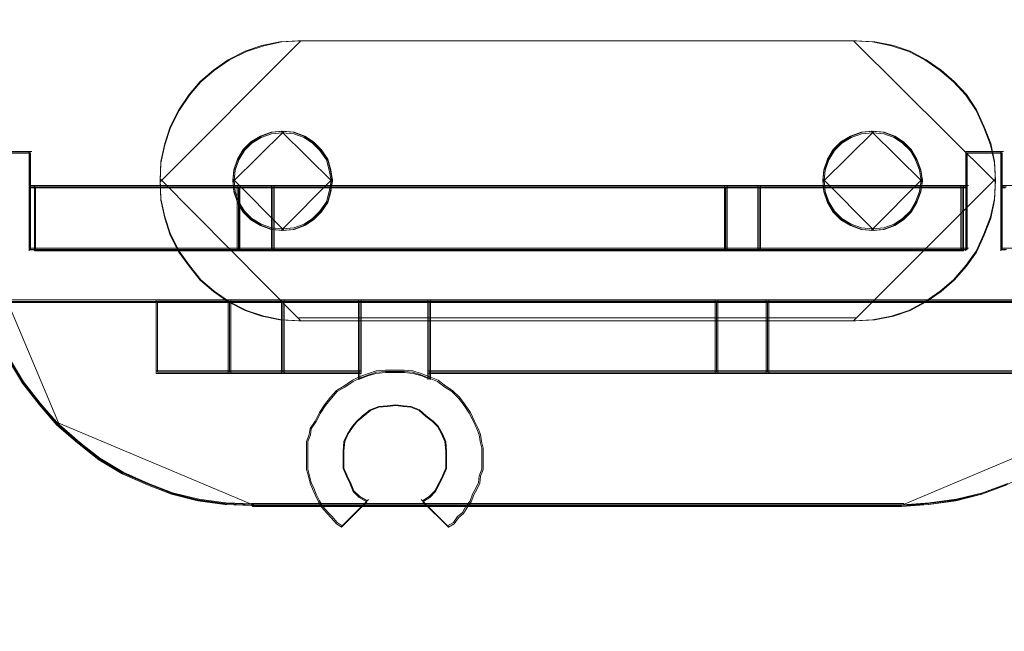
# Model space of a CAD drawing. Header units: millimetres. Extents: x -1290 to 1795, y -4192 to -1311.
# Tile 28 of 256: x 531.06 to 536.73, y -3305 to -3301.47. Entities that reach past the tile are written whole.
import ezdxf

# ---------------------------------------------------------------- set-up
doc = ezdxf.new("R2010")
doc.units = ezdxf.units.MM
doc.layers.add('$EL_istn', color=7, linetype='Continuous', lineweight=15)
doc.layers.add('Aparatura', color=7, linetype='Continuous', lineweight=13)
doc.styles.get("Standard").update_dxf_attribs({"font": 'ARIALN.TTF', "width": 0.8})
doc.dimstyles.new('100', dxfattribs={"dimtxt": 15, "dimasz": 10, "dimexe": 1.25, "dimexo": 0.625, "dimtad": 1, "dimdec": 0, "dimtxsty": 'Standard', "dimblk": 'OBLIQUE', "dimcen": 2.5, "dimadec": 0, "dimazin": 0, "dimtfac": 1, "dimtdec": 0, "dimtmove": 0, "dimatfit": 3, "dimldrblk": 'NONE', "dimfxl": 1, "dimarcsym": 0})

# ---------------------------------------------------------------- blocks, each defined once
blk = doc.blocks.new('_Oblique')
at = {"color": 0, "linetype": 'ByBlock', "lineweight": -2}
blk.add_line((-0.5, -0.5), (0.5, 0.5), dxfattribs=at)
blk = doc.blocks.new('*D43')
at = {"layer": '$EL_istn', "color": 0, "linetype": 'Continuous', "lineweight": -2, "ltscale": 0.1}
for p, q in [((605.2914, -3294.7164), (605.2914, -3319.5177)), ((518.0914, -3296.8148), (518.0914, -3319.5177)), ((518.0914, -3318.2677), (605.2914, -3318.2677))]:
    blk.add_line(p, q, dxfattribs=at)
at = {"layer": 'Defpoints', "color": 0}
for p in [(605.2914, -3294.0914), (518.0914, -3296.1898), (605.2914, -3318.2677)]:
    blk.add_point(p, dxfattribs=at)
at = {"layer": '$EL_istn', "color": 0, "linetype": 'ByBlock', "lineweight": -2, "xscale": 5, "yscale": 5, "zscale": 5, "rotation": 180}
blk.add_blockref('_Oblique', (518.0914, -3318.2677), dxfattribs=at)
at = {"layer": '$EL_istn', "color": 0, "linetype": 'ByBlock', "lineweight": -2, "xscale": 5, "yscale": 5, "zscale": 5}
blk.add_blockref('_Oblique', (605.2914, -3318.2677), dxfattribs=at)
at = {"layer": '$EL_istn', "color": 0, "lineweight": 5, "insert": (561.6914, -3313.5581), "char_height": 8, "attachment_point": 5}
blk.add_mtext('436', dxfattribs=at)
blk = doc.blocks.new('_None')

msp = doc.modelspace()

# ---------------------------------------------------------------- linework, layer by layer
at = {"layer": 'Aparatura', "lineweight": 13}
for points in [[(532.6762, -3301.5966), (532.5665, -3301.6021), (532.4623, -3301.6241), (532.3635, -3301.657), (532.2648, -3301.7065), (532.177, -3301.7669), (532.1002, -3301.8327), (532.0343, -3301.9096), (531.974, -3301.9975), (531.9246, -3302.0963), (531.8917, -3302.1951), (531.8697, -3302.2995), (531.8642, -3302.4093), (532.6762, -3301.5966)], [(534.2036, -3301.5966), (532.6674, -3301.5966), (532.662, -3301.5966), (532.5542, -3301.6021), (532.4518, -3301.6238), (532.3548, -3301.6564), (532.2577, -3301.7053), (532.1715, -3301.7651), (532.096, -3301.8303), (532.0313, -3301.9064), (531.9721, -3301.9933), (531.9235, -3302.0911), (531.8912, -3302.1889), (531.8696, -3302.2921), (531.8642, -3302.4008), (531.8696, -3302.5149), (531.8912, -3302.6182), (531.9235, -3302.716), (531.9721, -3302.8138), (532.0313, -3302.8953), (532.096, -3302.9768), (532.1715, -3303.042), (532.2577, -3303.1018), (532.3548, -3303.1507), (532.4518, -3303.1833), (532.5542, -3303.205), (532.662, -3303.2104), (535.8746, -3303.2104), (535.8746, -3303.2104), (535.9824, -3303.205), (536.0902, -3303.1833), (536.1872, -3303.1507), (536.2788, -3303.1018), (536.3651, -3303.042), (536.4405, -3302.9768), (536.5106, -3302.8953), (536.5699, -3302.8138), (536.613, -3302.716), (536.6508, -3302.6182), (536.6723, -3302.5149), (536.6777, -3302.4008), (536.6723, -3302.2921), (536.6508, -3302.1889), (536.613, -3302.0911), (536.5699, -3301.9933), (536.5106, -3301.9064), (536.4405, -3301.8303), (536.3651, -3301.7651), (536.2788, -3301.7053), (536.1872, -3301.6564), (536.0902, -3301.6238), (535.9824, -3301.6021), (535.8746, -3301.5966), (535.8746, -3301.5966), (535.8638, -3301.5966), (535.8476, -3301.5966), (535.7937, -3301.5966), (535.6266, -3301.5966), (535.2385, -3301.5966), (534.2036, -3301.5966)], [(536.613, -3302.0911), (536.6508, -3302.1889), (536.6723, -3302.2921), (536.6777, -3302.4008), (536.6723, -3302.5149), (536.6508, -3302.6182), (536.613, -3302.716), (536.5699, -3302.8138), (536.5106, -3302.8953), (536.4405, -3302.9768), (536.3651, -3303.042), (536.2788, -3303.1018), (536.1872, -3303.1507), (536.0902, -3303.1833), (535.9824, -3303.205), (535.8746, -3303.2104), (535.8746, -3303.2104), (532.662, -3303.2104), (532.5542, -3303.205), (532.4518, -3303.1833), (532.3548, -3303.1507), (532.2577, -3303.1018), (532.1715, -3303.042), (532.096, -3302.9768), (532.0313, -3302.8953), (531.9721, -3302.8138), (531.9235, -3302.716), (531.8912, -3302.6182), (531.8696, -3302.5149), (531.8642, -3302.4008), (531.8696, -3302.2921), (531.8912, -3302.1889), (531.9235, -3302.0911), (531.9721, -3301.9933), (532.0313, -3301.9064), (532.096, -3301.8303), (532.1715, -3301.7651), (532.2577, -3301.7053), (532.3548, -3301.6564), (532.4518, -3301.6238), (532.5542, -3301.6021), (532.662, -3301.5966), (532.6674, -3301.5966), (534.2036, -3301.5966), (535.2385, -3301.5966), (535.6266, -3301.5966), (535.7937, -3301.5966), (535.8476, -3301.5966), (535.8638, -3301.5966), (535.8746, -3301.5966), (535.8746, -3301.5966), (535.9824, -3301.6021), (536.0902, -3301.6238), (536.1872, -3301.6564), (536.2788, -3301.7053), (536.3651, -3301.7651), (536.4405, -3301.8303), (536.5106, -3301.9064), (536.5699, -3301.9933), (536.613, -3302.0911)], [(532.659, -3301.5966), (532.6644, -3301.5966), (534.2035, -3301.5966), (535.2403, -3301.5966), (535.6292, -3301.5966), (535.7966, -3301.5966), (535.8506, -3301.5966), (535.8668, -3301.5966), (535.8776, -3301.5966), (535.8776, -3301.5966), (532.659, -3301.5966)], [(536.6777, -3302.4093), (536.6722, -3302.2995), (536.6503, -3302.1951), (536.6119, -3302.0963), (536.568, -3301.9975), (536.5077, -3301.9096), (536.4364, -3301.8327), (536.3596, -3301.7669), (536.2718, -3301.7065), (536.1785, -3301.657), (536.0798, -3301.6241), (535.9701, -3301.6021), (535.8604, -3301.5966), (536.6777, -3302.4093)], [(532.5795, -3302.1179), (532.5111, -3302.1236), (532.4484, -3302.1465), (532.3914, -3302.1808), (532.3458, -3302.2265), (532.3116, -3302.2836), (532.2888, -3302.3464), (532.2831, -3302.4093), (532.5795, -3302.1179)], [(532.6375, -3302.6832), (532.5711, -3302.6888), (532.5046, -3302.6832), (532.4437, -3302.6611), (532.3883, -3302.6278), (532.344, -3302.5835), (532.3108, -3302.5281), (532.2887, -3302.4671), (532.2831, -3302.4006), (532.2887, -3302.3396), (532.3108, -3302.2786), (532.344, -3302.2232), (532.3883, -3302.1789), (532.4437, -3302.1456), (532.5046, -3302.1235), (532.5711, -3302.1179), (532.6375, -3302.1235), (532.6984, -3302.1456), (532.7482, -3302.1789), (532.7925, -3302.2232), (532.8313, -3302.2786), (532.8479, -3302.3396), (532.859, -3302.4006), (532.8479, -3302.4671), (532.8313, -3302.5281), (532.7925, -3302.5835), (532.7482, -3302.6278), (532.6984, -3302.6611), (532.6375, -3302.6832)], [(532.8313, -3302.2786), (532.7925, -3302.2232), (532.7482, -3302.1789), (532.6984, -3302.1456), (532.6375, -3302.1235), (532.5711, -3302.1179), (532.5046, -3302.1235), (532.4437, -3302.1456), (532.3883, -3302.1789), (532.344, -3302.2232), (532.3108, -3302.2786), (532.2887, -3302.3396), (532.2831, -3302.4006), (532.2887, -3302.4671), (532.3108, -3302.5281), (532.344, -3302.5835), (532.3883, -3302.6278), (532.4437, -3302.6611), (532.5046, -3302.6832), (532.5711, -3302.6888), (532.6375, -3302.6832), (532.6984, -3302.6611), (532.7482, -3302.6278), (532.7925, -3302.5835), (532.8313, -3302.5281), (532.8479, -3302.4671), (532.859, -3302.4006), (532.8479, -3302.3396), (532.8313, -3302.2786)], [(532.8235, -3302.2825), (532.7859, -3302.2287), (532.7429, -3302.1857), (532.6945, -3302.1534), (532.6354, -3302.1319), (532.5709, -3302.1265), (532.5064, -3302.1319), (532.4473, -3302.1534), (532.3935, -3302.1857), (532.3505, -3302.2287), (532.3183, -3302.2825), (532.2968, -3302.3417), (532.2914, -3302.4008), (532.2968, -3302.4654), (532.3183, -3302.5245), (532.3505, -3302.5783), (532.3935, -3302.6214), (532.4473, -3302.6536), (532.5064, -3302.6751), (532.5709, -3302.6805), (532.6354, -3302.6751), (532.6945, -3302.6536), (532.7429, -3302.6214), (532.7859, -3302.5783), (532.8235, -3302.5245), (532.8396, -3302.4654), (532.8504, -3302.4008), (532.8396, -3302.3417), (532.8235, -3302.2825)], [(532.859, -3302.4093), (532.8476, -3302.3464), (532.8304, -3302.2836), (532.7905, -3302.2265), (532.7449, -3302.1808), (532.6935, -3302.1465), (532.6307, -3302.1236), (532.5623, -3302.1179), (532.859, -3302.4093)], [(535.9797, -3302.1179), (535.9112, -3302.1236), (535.8485, -3302.1465), (535.7914, -3302.1808), (535.7458, -3302.2265), (535.7115, -3302.2836), (535.6887, -3302.3464), (535.683, -3302.4093), (535.9797, -3302.1179)], [(535.8436, -3302.6611), (535.7882, -3302.6278), (535.7439, -3302.5835), (535.7107, -3302.5281), (535.6885, -3302.4671), (535.683, -3302.4006), (535.6885, -3302.3396), (535.7107, -3302.2786), (535.7439, -3302.2232), (535.7882, -3302.1789), (535.8436, -3302.1456), (535.9045, -3302.1235), (535.9709, -3302.1179), (536.0374, -3302.1235), (536.0983, -3302.1456), (536.1481, -3302.1789), (536.1924, -3302.2232), (536.2256, -3302.2786), (536.2478, -3302.3396), (536.2588, -3302.4006), (536.2478, -3302.4671), (536.2256, -3302.5281), (536.1924, -3302.5835), (536.1481, -3302.6278), (536.0983, -3302.6611), (536.0374, -3302.6832), (535.9709, -3302.6888), (535.9045, -3302.6832), (535.8436, -3302.6611)], [(535.7107, -3302.2786), (535.6885, -3302.3396), (535.683, -3302.4006), (535.6885, -3302.4671), (535.7107, -3302.5281), (535.7439, -3302.5835), (535.7882, -3302.6278), (535.8436, -3302.6611), (535.9045, -3302.6832), (535.9709, -3302.6888), (536.0374, -3302.6832), (536.0983, -3302.6611), (536.1481, -3302.6278), (536.1924, -3302.5835), (536.2256, -3302.5281), (536.2478, -3302.4671), (536.2588, -3302.4006), (536.2478, -3302.3396), (536.2256, -3302.2786), (536.1924, -3302.2232), (536.1481, -3302.1789), (536.0983, -3302.1456), (536.0374, -3302.1235), (535.9709, -3302.1179), (535.9045, -3302.1235), (535.8436, -3302.1456), (535.7882, -3302.1789), (535.7439, -3302.2232), (535.7107, -3302.2786)], [(535.7185, -3302.2825), (535.697, -3302.3417), (535.6916, -3302.4008), (535.697, -3302.4654), (535.7185, -3302.5245), (535.7507, -3302.5783), (535.7937, -3302.6214), (535.8475, -3302.6536), (535.9066, -3302.6751), (535.9711, -3302.6805), (536.0356, -3302.6751), (536.0947, -3302.6536), (536.1431, -3302.6214), (536.1861, -3302.5783), (536.2183, -3302.5245), (536.2398, -3302.4654), (536.2506, -3302.4008), (536.2398, -3302.3417), (536.2183, -3302.2825), (536.1861, -3302.2287), (536.1431, -3302.1857), (536.0947, -3302.1534), (536.0356, -3302.1319), (535.9711, -3302.1265), (535.9066, -3302.1319), (535.8475, -3302.1534), (535.7937, -3302.1857), (535.7507, -3302.2287), (535.7185, -3302.2825)], [(536.2588, -3302.4093), (536.2474, -3302.3464), (536.2246, -3302.2836), (536.1904, -3302.2265), (536.1449, -3302.1808), (536.0936, -3302.1465), (536.0309, -3302.1236), (535.9625, -3302.1179), (536.2588, -3302.4093)], [(531.1264, -3302.2336), (530.9043, -3302.2336), (531.1264, -3302.2336)], [(531.111, -3302.4032), (531.111, -3302.2336), (531.111, -3302.4032)], [(536.725, -3302.2336), (536.5072, -3302.2336), (536.725, -3302.2336)], [(536.5072, -3302.4032), (536.5072, -3302.2336), (536.5072, -3302.4032)], [(536.5072, -3302.4032), (536.5072, -3302.2336), (536.5072, -3302.4032)], [(536.5072, -3302.2336), (536.725, -3302.2336), (536.5072, -3302.2336)], [(536.7096, -3302.4032), (536.7096, -3302.2336), (536.7096, -3302.4032)], [(536.7096, -3302.4032), (536.7096, -3302.2336), (536.7096, -3302.4032)], [(531.111, -3302.8073), (531.111, -3302.3877), (531.111, -3302.8073)], [(531.8642, -3302.392), (531.8697, -3302.5074), (531.8917, -3302.6117), (531.9246, -3302.7106), (531.974, -3302.8095), (532.0343, -3302.8919), (532.1002, -3302.9742), (532.177, -3303.0402), (532.2648, -3303.1006), (532.3635, -3303.15), (532.4623, -3303.183), (532.5665, -3303.2049), (532.6762, -3303.2104), (531.8642, -3302.392)], [(532.2831, -3302.392), (532.2888, -3302.4605), (532.3116, -3302.5233), (532.3458, -3302.5804), (532.3914, -3302.626), (532.4484, -3302.6602), (532.5111, -3302.6831), (532.5795, -3302.6888), (532.2831, -3302.392)], [(532.5623, -3302.6888), (532.6307, -3302.6831), (532.6935, -3302.6602), (532.7449, -3302.626), (532.7905, -3302.5804), (532.8304, -3302.5233), (532.8476, -3302.4605), (532.859, -3302.392), (532.5623, -3302.6888)], [(535.683, -3302.392), (535.6887, -3302.4605), (535.7115, -3302.5233), (535.7458, -3302.5804), (535.7914, -3302.626), (535.8485, -3302.6602), (535.9112, -3302.6831), (535.9797, -3302.6888), (535.683, -3302.392)], [(535.8604, -3303.2104), (535.9701, -3303.2049), (536.0798, -3303.183), (536.1785, -3303.15), (536.2718, -3303.1006), (536.3596, -3303.0402), (536.4364, -3302.9742), (536.5077, -3302.8919), (536.568, -3302.8095), (536.6119, -3302.7106), (536.6503, -3302.6117), (536.6722, -3302.5074), (536.6777, -3302.392), (535.8604, -3303.2104)], [(535.9625, -3302.6888), (536.0309, -3302.6831), (536.0936, -3302.6602), (536.1449, -3302.626), (536.1904, -3302.5804), (536.2246, -3302.5233), (536.2474, -3302.4605), (536.2588, -3302.392), (535.9625, -3302.6888)], [(536.5072, -3302.8073), (536.5072, -3302.3877), (536.5072, -3302.8073)], [(536.7096, -3302.8073), (536.7096, -3302.3877), (536.7096, -3302.8073)], [(532.3251, -3302.4308), (531.111, -3302.4308), (532.3251, -3302.4308)], [(531.1401, -3302.4308), (531.1401, -3302.7014), (531.1401, -3302.4308)], [(531.1401, -3302.4308), (532.3251, -3302.4308), (531.1401, -3302.4308)], [(532.3251, -3302.8073), (532.3251, -3302.4308), (531.1401, -3302.4308), (531.1401, -3302.6969), (531.1401, -3302.8073), (532.3251, -3302.8073)], [(532.3251, -3302.8073), (532.3251, -3302.4308), (531.1401, -3302.4308), (531.1401, -3302.6969), (531.1401, -3302.8073), (532.3251, -3302.8073)], [(532.3251, -3302.8073), (532.3251, -3302.4308), (531.1401, -3302.4308), (531.1401, -3302.6969), (531.1401, -3302.8073), (532.3251, -3302.8073)], [(531.1401, -3302.6969), (531.1401, -3302.8073), (532.3251, -3302.8073), (532.3251, -3302.4308), (531.1401, -3302.4308), (531.1401, -3302.6969)], [(532.3175, -3302.7998), (532.3175, -3302.4384), (531.1476, -3302.4384), (531.1476, -3302.6938), (531.1476, -3302.7998), (532.3175, -3302.7998)], [(531.1476, -3302.6938), (531.1476, -3302.7998), (532.3175, -3302.7998), (532.3175, -3302.4384), (531.1476, -3302.4384), (531.1476, -3302.6938)], [(532.3097, -3302.4308), (532.5225, -3302.4308), (532.3097, -3302.4308)], [(532.3097, -3302.4308), (532.3097, -3302.8073), (532.3097, -3302.4308)], [(532.5225, -3302.4308), (532.3097, -3302.4308), (532.5225, -3302.4308)], [(532.5225, -3302.8073), (532.5225, -3302.4308), (532.3097, -3302.4308), (532.3097, -3302.8073), (532.5225, -3302.8073)], [(532.5225, -3302.8073), (532.5225, -3302.4308), (532.3097, -3302.4308), (532.3097, -3302.8073), (532.5225, -3302.8073)], [(532.5225, -3302.8073), (532.5225, -3302.4308), (532.3097, -3302.4308), (532.3097, -3302.8073), (532.5225, -3302.8073)], [(532.5225, -3302.4308), (532.3097, -3302.4308), (532.3097, -3302.8073), (532.5225, -3302.8073), (532.5225, -3302.4308)], [(532.515, -3302.7998), (532.515, -3302.4384), (532.3172, -3302.4384), (532.3172, -3302.7998), (532.515, -3302.7998)], [(532.515, -3302.4384), (532.3172, -3302.4384), (532.3172, -3302.7998), (532.515, -3302.7998), (532.515, -3302.4384)], [(532.5071, -3302.4308), (533.6925, -3302.4308), (532.5071, -3302.4308)], [(532.5071, -3302.4308), (532.5071, -3302.8073), (532.5071, -3302.4308)], [(533.6925, -3302.4308), (532.5071, -3302.4308), (533.6925, -3302.4308)], [(535.1315, -3302.8073), (535.1315, -3302.4308), (533.9452, -3302.4308), (533.6837, -3302.4308), (532.5071, -3302.4308), (532.5071, -3302.8073), (533.4126, -3302.8073), (533.7176, -3302.8073), (533.921, -3302.8073), (535.1315, -3302.8073)], [(535.1315, -3302.8073), (535.1315, -3302.4308), (533.9452, -3302.4308), (533.6837, -3302.4308), (532.5071, -3302.4308), (532.5071, -3302.8073), (533.4126, -3302.8073), (533.7176, -3302.8073), (533.921, -3302.8073), (535.1315, -3302.8073)], [(535.1315, -3302.8073), (535.1315, -3302.4308), (533.9452, -3302.4308), (533.6837, -3302.4308), (532.5071, -3302.4308), (532.5071, -3302.8073), (533.4126, -3302.8073), (533.7176, -3302.8073), (533.921, -3302.8073), (535.1315, -3302.8073)], [(533.4126, -3302.8073), (533.7176, -3302.8073), (533.921, -3302.8073), (535.1315, -3302.8073), (535.1315, -3302.4308), (533.9452, -3302.4308), (533.6837, -3302.4308), (532.5071, -3302.4308), (532.5071, -3302.8073), (533.4126, -3302.8073)], [(535.124, -3302.7998), (535.124, -3302.4384), (533.9445, -3302.4384), (533.6845, -3302.4384), (532.5146, -3302.4384), (532.5146, -3302.7998), (533.4149, -3302.7998), (533.7182, -3302.7998), (533.9204, -3302.7998), (535.124, -3302.7998)], [(533.4149, -3302.7998), (533.7182, -3302.7998), (533.9204, -3302.7998), (535.124, -3302.7998), (535.124, -3302.4384), (533.9445, -3302.4384), (533.6845, -3302.4384), (532.5146, -3302.4384), (532.5146, -3302.7998), (533.4149, -3302.7998)], [(533.9522, -3302.4308), (533.6767, -3302.4308), (533.9522, -3302.4308)], [(533.9368, -3302.4308), (535.1315, -3302.4308), (533.9368, -3302.4308)], [(535.1315, -3302.4308), (533.9368, -3302.4308), (535.1315, -3302.4308)], [(535.1161, -3302.4308), (535.3243, -3302.4308), (535.1161, -3302.4308)], [(535.1161, -3302.4308), (535.1161, -3302.8073), (535.1161, -3302.4308)], [(535.3243, -3302.4308), (535.1161, -3302.4308), (535.3243, -3302.4308)], [(535.3243, -3302.8073), (535.3243, -3302.4308), (535.1161, -3302.4308), (535.1161, -3302.8073), (535.3243, -3302.8073)], [(535.3243, -3302.8073), (535.3243, -3302.4308), (535.1161, -3302.4308), (535.1161, -3302.8073), (535.3243, -3302.8073)], [(535.3243, -3302.8073), (535.3243, -3302.4308), (535.1161, -3302.4308), (535.1161, -3302.8073), (535.3243, -3302.8073)], [(535.3243, -3302.4308), (535.1161, -3302.4308), (535.1161, -3302.8073), (535.3243, -3302.8073), (535.3243, -3302.4308)], [(535.3164, -3302.7998), (535.3164, -3302.4384), (535.1236, -3302.4384), (535.1236, -3302.7998), (535.3164, -3302.7998)], [(535.3164, -3302.4384), (535.1236, -3302.4384), (535.1236, -3302.7998), (535.3164, -3302.7998), (535.3164, -3302.4384)], [(535.3085, -3302.4308), (536.4939, -3302.4308), (535.3085, -3302.4308)], [(535.3085, -3302.4308), (535.3085, -3302.8073), (535.3085, -3302.4308)], [(536.5229, -3302.4308), (535.3085, -3302.4308), (536.5229, -3302.4308)], [(536.4939, -3302.6969), (536.4939, -3302.4308), (535.3085, -3302.4308), (535.3085, -3302.8073), (536.4939, -3302.8073), (536.4939, -3302.6969)], [(536.4939, -3302.6969), (536.4939, -3302.4308), (535.3085, -3302.4308), (535.3085, -3302.8073), (536.4939, -3302.8073), (536.4939, -3302.6969)], [(536.4939, -3302.6969), (536.4939, -3302.4308), (535.3085, -3302.4308), (535.3085, -3302.8073), (536.4939, -3302.8073), (536.4939, -3302.6969)], [(535.3085, -3302.8073), (536.4939, -3302.8073), (536.4939, -3302.6969), (536.4939, -3302.4308), (535.3085, -3302.4308), (535.3085, -3302.8073)], [(536.4864, -3302.6938), (536.4864, -3302.4384), (535.3164, -3302.4384), (535.3164, -3302.7998), (536.4864, -3302.7998), (536.4864, -3302.6938)], [(535.3164, -3302.7998), (536.4864, -3302.7998), (536.4864, -3302.6938), (536.4864, -3302.4384), (535.3164, -3302.4384), (535.3164, -3302.7998)], [(536.4785, -3302.4308), (536.4785, -3302.7014), (536.4785, -3302.4308)], [(537.9283, -3302.4308), (536.7096, -3302.4308), (537.9283, -3302.4308)], [(530.8007, -3302.6661), (530.8119, -3302.8244), (530.8341, -3302.9827), (530.8731, -3303.1355), (530.9288, -3303.2828), (530.9956, -3303.4302), (531.0791, -3303.5666), (531.1794, -3303.6921), (531.2852, -3303.8122), (530.8007, -3302.6661)], [(531.1401, -3302.8073), (531.1401, -3302.6859), (531.1401, -3302.8073)], [(536.4785, -3302.6859), (536.4785, -3302.8073), (536.4785, -3302.6859)], [(533.4226, -3302.7919), (531.111, -3302.7919), (533.4226, -3302.7919)], [(533.7261, -3302.7919), (533.4072, -3302.7919), (533.7261, -3302.7919)], [(533.9282, -3302.7919), (533.7104, -3302.7919), (533.9282, -3302.7919)], [(536.5229, -3302.7919), (533.9128, -3302.7919), (536.5229, -3302.7919)], [(539.3244, -3302.7919), (536.7096, -3302.7919), (539.3244, -3302.7919)], [(526.3649, -3303.0901), (533.2302, -3303.0901), (526.3649, -3303.0901)], [(531.8427, -3303.0901), (531.8427, -3303.5147), (531.8427, -3303.0901)], [(532.2724, -3303.5147), (532.2724, -3303.0901), (531.8427, -3303.0901), (531.8427, -3303.5147), (532.2724, -3303.5147)], [(532.2724, -3303.5147), (532.2724, -3303.0901), (531.8427, -3303.0901), (531.8427, -3303.5147), (532.2724, -3303.5147)], [(532.2724, -3303.5147), (532.2724, -3303.0901), (531.8427, -3303.0901), (531.8427, -3303.5147), (532.2724, -3303.5147)], [(532.2724, -3303.0901), (531.8427, -3303.0901), (531.8427, -3303.5147), (532.2724, -3303.5147), (532.2724, -3303.0901)], [(532.2645, -3303.5072), (532.2645, -3303.0976), (531.8503, -3303.0976), (531.8503, -3303.5072), (532.2645, -3303.5072)], [(532.2645, -3303.0976), (531.8503, -3303.0976), (531.8503, -3303.5072), (532.2645, -3303.5072), (532.2645, -3303.0976)], [(532.2566, -3303.5147), (532.2566, -3303.0901), (532.2566, -3303.5147)], [(532.4311, -3303.0901), (532.2566, -3303.0901), (532.4311, -3303.0901)], [(532.5802, -3303.5147), (532.5802, -3303.0901), (532.2566, -3303.0901), (532.2566, -3303.5147), (532.5802, -3303.5147)], [(532.5802, -3303.5147), (532.5802, -3303.0901), (532.2566, -3303.0901), (532.2566, -3303.5147), (532.5802, -3303.5147)], [(532.5802, -3303.5147), (532.5802, -3303.0901), (532.2566, -3303.0901), (532.2566, -3303.5147), (532.5802, -3303.5147)], [(532.2566, -3303.0901), (532.2566, -3303.5147), (532.5802, -3303.5147), (532.5802, -3303.0901), (532.2566, -3303.0901)], [(532.5727, -3303.5072), (532.5727, -3303.0976), (532.2645, -3303.0976), (532.2645, -3303.5072), (532.5727, -3303.5072)], [(532.2645, -3303.0976), (532.2645, -3303.5072), (532.5727, -3303.5072), (532.5727, -3303.0976), (532.2645, -3303.0976)], [(532.5648, -3303.5147), (532.5648, -3303.0901), (532.5648, -3303.5147)], [(533.0231, -3303.5147), (533.0231, -3303.0901), (532.5648, -3303.0901), (532.5648, -3303.5147), (533.0231, -3303.5147)], [(533.0231, -3303.5147), (533.0231, -3303.0901), (532.5648, -3303.0901), (532.5648, -3303.5147), (533.0231, -3303.5147)], [(533.0231, -3303.5147), (533.0231, -3303.0901), (532.5648, -3303.0901), (532.5648, -3303.5147), (533.0231, -3303.5147)], [(532.5648, -3303.5147), (533.0231, -3303.5147), (533.0231, -3303.0901), (532.5648, -3303.0901), (532.5648, -3303.5147)], [(533.0156, -3303.5072), (533.0156, -3303.0976), (532.5723, -3303.0976), (532.5723, -3303.5072), (533.0156, -3303.5072)], [(532.5723, -3303.5072), (533.0156, -3303.5072), (533.0156, -3303.0976), (532.5723, -3303.0976), (532.5723, -3303.5072)], [(533.0077, -3303.5481), (533.0077, -3303.0901), (533.0077, -3303.5481)], [(533.0077, -3303.0901), (533.0077, -3303.5133), (533.0077, -3303.5481), (533.0627, -3303.5282), (533.1077, -3303.5133), (533.1627, -3303.5083), (533.2227, -3303.5083), (533.2727, -3303.5083), (533.3226, -3303.5133), (533.3726, -3303.5282), (533.4226, -3303.5481), (533.4226, -3303.5133), (533.4226, -3303.0901), (533.2227, -3303.0901), (533.0077, -3303.0901)], [(533.0077, -3303.0901), (533.0077, -3303.5133), (533.0077, -3303.5481), (533.0627, -3303.5282), (533.1077, -3303.5133), (533.1627, -3303.5083), (533.2227, -3303.5083), (533.2727, -3303.5083), (533.3226, -3303.5133), (533.3726, -3303.5282), (533.4226, -3303.5481), (533.4226, -3303.5133), (533.4226, -3303.0901), (533.2227, -3303.0901), (533.0077, -3303.0901)], [(533.0077, -3303.0901), (533.0077, -3303.5133), (533.0077, -3303.5481), (533.0627, -3303.5282), (533.1077, -3303.5133), (533.1627, -3303.5083), (533.2227, -3303.5083), (533.2727, -3303.5083), (533.3226, -3303.5133), (533.3726, -3303.5282), (533.4226, -3303.5481), (533.4226, -3303.5133), (533.4226, -3303.0901), (533.2227, -3303.0901), (533.0077, -3303.0901)], [(533.0077, -3303.0901), (533.0077, -3303.5133), (533.0077, -3303.5481), (533.0627, -3303.5282), (533.1077, -3303.5133), (533.1627, -3303.5083), (533.2227, -3303.5083), (533.2727, -3303.5083), (533.3226, -3303.5133), (533.3726, -3303.5282), (533.4226, -3303.5481), (533.4226, -3303.5133), (533.4226, -3303.0901), (533.2227, -3303.0901), (533.0077, -3303.0901)], [(533.0152, -3303.0976), (533.0152, -3303.5069), (533.0152, -3303.5406), (533.0682, -3303.5213), (533.1116, -3303.5069), (533.1646, -3303.5021), (533.2224, -3303.5021), (533.2706, -3303.5021), (533.3187, -3303.5069), (533.3669, -3303.5213), (533.4151, -3303.5406), (533.4151, -3303.5069), (533.4151, -3303.0976), (533.2224, -3303.0976), (533.0152, -3303.0976)], [(533.0152, -3303.0976), (533.0152, -3303.5069), (533.0152, -3303.5406), (533.0682, -3303.5213), (533.1116, -3303.5069), (533.1646, -3303.5021), (533.2224, -3303.5021), (533.2706, -3303.5021), (533.3187, -3303.5069), (533.3669, -3303.5213), (533.4151, -3303.5406), (533.4151, -3303.5069), (533.4151, -3303.0976), (533.2224, -3303.0976), (533.0152, -3303.0976)], [(533.2148, -3303.0901), (561.7179, -3303.0901), (533.2148, -3303.0901)], [(533.4072, -3303.0901), (533.4072, -3303.5481), (533.4072, -3303.0901)], [(535.0785, -3303.5147), (535.0785, -3303.0901), (533.4072, -3303.0901), (533.4072, -3303.5147), (535.0785, -3303.5147)], [(535.0785, -3303.5147), (535.0785, -3303.0901), (533.4072, -3303.0901), (533.4072, -3303.5147), (535.0785, -3303.5147)], [(535.0785, -3303.5147), (535.0785, -3303.0901), (533.4072, -3303.0901), (533.4072, -3303.5147), (535.0785, -3303.5147)], [(533.4072, -3303.0901), (533.4072, -3303.5147), (535.0785, -3303.5147), (535.0785, -3303.0901), (533.4072, -3303.0901)], [(535.071, -3303.5072), (535.071, -3303.0976), (533.4148, -3303.0976), (533.4148, -3303.5072), (535.071, -3303.5072)], [(533.4148, -3303.0976), (533.4148, -3303.5072), (535.071, -3303.5072), (535.071, -3303.0976), (533.4148, -3303.0976)], [(535.0631, -3303.5147), (535.0631, -3303.0901), (535.0631, -3303.5147)], [(535.3723, -3303.0901), (535.0631, -3303.0901), (535.3723, -3303.0901)], [(535.3723, -3303.5147), (535.3723, -3303.0901), (535.0631, -3303.0901), (535.0631, -3303.5147), (535.3723, -3303.5147)], [(535.3723, -3303.5147), (535.3723, -3303.0901), (535.0631, -3303.0901), (535.0631, -3303.5147), (535.3723, -3303.5147)], [(535.3723, -3303.5147), (535.3723, -3303.0901), (535.0631, -3303.0901), (535.0631, -3303.5147), (535.3723, -3303.5147)], [(535.3723, -3303.0901), (535.0631, -3303.0901), (535.0631, -3303.5147), (535.3723, -3303.5147), (535.3723, -3303.0901)], [(535.3648, -3303.5072), (535.3648, -3303.0976), (535.0706, -3303.0976), (535.0706, -3303.5072), (535.3648, -3303.5072)], [(535.3648, -3303.0976), (535.0706, -3303.0976), (535.0706, -3303.5072), (535.3648, -3303.5072), (535.3648, -3303.0976)], [(536.4939, -3303.0901), (535.3569, -3303.0901), (536.4939, -3303.0901)], [(535.3569, -3303.5147), (535.3569, -3303.0901), (535.3569, -3303.5147)], [(537.8753, -3303.5147), (537.8753, -3303.0901), (535.3569, -3303.0901), (535.3569, -3303.5147), (537.8753, -3303.5147)], [(537.8753, -3303.5147), (537.8753, -3303.0901), (535.3569, -3303.0901), (535.3569, -3303.5147), (537.8753, -3303.5147)], [(537.8753, -3303.5147), (537.8753, -3303.0901), (535.3569, -3303.0901), (535.3569, -3303.5147), (537.8753, -3303.5147)], [(535.3569, -3303.0901), (535.3569, -3303.5147), (537.8753, -3303.5147), (537.8753, -3303.0901), (535.3569, -3303.0901)], [(537.8677, -3303.5072), (537.8677, -3303.0976), (535.3644, -3303.0976), (535.3644, -3303.5072), (537.8677, -3303.5072)], [(535.3644, -3303.0976), (535.3644, -3303.5072), (537.8677, -3303.5072), (537.8677, -3303.0976), (535.3644, -3303.0976)], [(535.8776, -3303.1932), (535.8776, -3303.1932), (532.659, -3303.1932), (535.8776, -3303.1932)], [(531.8427, -3303.4993), (532.2724, -3303.4993), (531.8427, -3303.4993)], [(532.2566, -3303.4993), (532.5802, -3303.4993), (532.2566, -3303.4993)], [(532.5648, -3303.4993), (533.0231, -3303.4993), (532.5648, -3303.4993)], [(533.2226, -3303.4942), (533.1639, -3303.4942), (533.1101, -3303.4991), (533.0661, -3303.5138), (533.0123, -3303.5334), (532.9732, -3303.553), (532.9243, -3303.5873), (532.8803, -3303.6117), (532.8461, -3303.6509), (532.8119, -3303.695), (532.7825, -3303.739), (532.7581, -3303.788), (532.7288, -3303.832), (532.7239, -3303.8663), (532.7092, -3303.9055), (532.7092, -3303.9446), (532.7092, -3303.9887), (532.7092, -3304.0279), (532.7092, -3304.067), (532.719, -3304.1062), (532.7288, -3304.1454), (532.7434, -3304.1796), (532.7581, -3304.2139), (532.7776, -3304.2531), (532.7972, -3304.2873), (532.8265, -3304.3216), (532.851, -3304.3461), (532.8803, -3304.3803), (532.9097, -3304.3999), (533.0563, -3304.2531), (533.0123, -3304.2286), (532.9781, -3304.1943), (532.9585, -3304.1454), (532.939, -3304.1062), (532.9194, -3304.0621), (532.9194, -3304.0083), (532.9194, -3303.9593), (532.9243, -3303.9055), (532.9439, -3303.8614), (532.9732, -3303.8174), (532.9977, -3303.788), (533.0319, -3303.7586), (533.0759, -3303.7243), (533.1248, -3303.7048), (533.1737, -3303.6999), (533.2226, -3303.695), (533.2666, -3303.6999), (533.3106, -3303.7048), (533.3595, -3303.7243), (533.3986, -3303.7586), (533.4377, -3303.788), (533.467, -3303.8174), (533.4915, -3303.8614), (533.511, -3303.9055), (533.5159, -3303.9593), (533.5159, -3304.0083), (533.5159, -3304.0621), (533.4964, -3304.1062), (533.4768, -3304.1454), (533.4523, -3304.1943), (533.4181, -3304.2286), (533.379, -3304.2531), (533.5257, -3304.3999), (533.5599, -3304.3803), (533.5844, -3304.3461), (533.6137, -3304.3216), (533.6332, -3304.2873), (533.6577, -3304.2531), (533.6724, -3304.2139), (533.6919, -3304.1796), (533.7066, -3304.1454), (533.7115, -3304.1062), (533.7261, -3304.067), (533.7261, -3304.0279), (533.7261, -3303.9887), (533.7261, -3303.9446), (533.7164, -3303.9055), (533.7115, -3303.8663), (533.6968, -3303.832), (533.6772, -3303.788), (533.6528, -3303.739), (533.6235, -3303.695), (533.5892, -3303.6509), (533.5501, -3303.6117), (533.511, -3303.5873), (533.467, -3303.553), (533.4181, -3303.5334), (533.3692, -3303.5138), (533.3203, -3303.4991), (533.2714, -3303.4942), (533.2226, -3303.4942)], [(533.2226, -3303.4942), (533.1639, -3303.4942), (533.1101, -3303.4991), (533.0661, -3303.5138), (533.0123, -3303.5334), (532.9732, -3303.553), (532.9243, -3303.5873), (532.8803, -3303.6117), (532.8461, -3303.6509), (532.8119, -3303.695), (532.7825, -3303.739), (532.7581, -3303.788), (532.7288, -3303.832), (532.7239, -3303.8663), (532.7092, -3303.9055), (532.7092, -3303.9446), (532.7092, -3303.9887), (532.7092, -3304.0279), (532.7092, -3304.067), (532.719, -3304.1062), (532.7288, -3304.1454), (532.7434, -3304.1796), (532.7581, -3304.2139), (532.7776, -3304.2531), (532.7972, -3304.2873), (532.8265, -3304.3216), (532.851, -3304.3461), (532.8803, -3304.3803), (532.9097, -3304.3999), (533.0563, -3304.2531), (533.0123, -3304.2286), (532.9781, -3304.1943), (532.9585, -3304.1454), (532.939, -3304.1062), (532.9194, -3304.0621), (532.9194, -3304.0083), (532.9194, -3303.9593), (532.9243, -3303.9055), (532.9439, -3303.8614), (532.9732, -3303.8174), (532.9977, -3303.788), (533.0319, -3303.7586), (533.0759, -3303.7243), (533.1248, -3303.7048), (533.1737, -3303.6999), (533.2226, -3303.695), (533.2666, -3303.6999), (533.3106, -3303.7048), (533.3595, -3303.7243), (533.3986, -3303.7586), (533.4377, -3303.788), (533.467, -3303.8174), (533.4915, -3303.8614), (533.511, -3303.9055), (533.5159, -3303.9593), (533.5159, -3304.0083), (533.5159, -3304.0621), (533.4964, -3304.1062), (533.4768, -3304.1454), (533.4523, -3304.1943), (533.4181, -3304.2286), (533.379, -3304.2531), (533.5257, -3304.3999), (533.5599, -3304.3803), (533.5844, -3304.3461), (533.6137, -3304.3216), (533.6332, -3304.2873), (533.6577, -3304.2531), (533.6724, -3304.2139), (533.6919, -3304.1796), (533.7066, -3304.1454), (533.7115, -3304.1062), (533.7261, -3304.067), (533.7261, -3304.0279), (533.7261, -3303.9887), (533.7261, -3303.9446), (533.7164, -3303.9055), (533.7115, -3303.8663), (533.6968, -3303.832), (533.6772, -3303.788), (533.6528, -3303.739), (533.6235, -3303.695), (533.5892, -3303.6509), (533.5501, -3303.6117), (533.511, -3303.5873), (533.467, -3303.553), (533.4181, -3303.5334), (533.3692, -3303.5138), (533.3203, -3303.4991), (533.2714, -3303.4942), (533.2226, -3303.4942)], [(533.2226, -3303.4942), (533.1639, -3303.4942), (533.1101, -3303.4991), (533.0661, -3303.5138), (533.0123, -3303.5334), (532.9732, -3303.553), (532.9243, -3303.5873), (532.8803, -3303.6117), (532.8461, -3303.6509), (532.8119, -3303.695), (532.7825, -3303.739), (532.7581, -3303.788), (532.7288, -3303.832), (532.7239, -3303.8663), (532.7092, -3303.9055), (532.7092, -3303.9446), (532.7092, -3303.9887), (532.7092, -3304.0279), (532.7092, -3304.067), (532.719, -3304.1062), (532.7288, -3304.1454), (532.7434, -3304.1796), (532.7581, -3304.2139), (532.7776, -3304.2531), (532.7972, -3304.2873), (532.8265, -3304.3216), (532.851, -3304.3461), (532.8803, -3304.3803), (532.9097, -3304.3999), (533.0563, -3304.2531), (533.0123, -3304.2286), (532.9781, -3304.1943), (532.9585, -3304.1454), (532.939, -3304.1062), (532.9194, -3304.0621), (532.9194, -3304.0083), (532.9194, -3303.9593), (532.9243, -3303.9055), (532.9439, -3303.8614), (532.9732, -3303.8174), (532.9977, -3303.788), (533.0319, -3303.7586), (533.0759, -3303.7243), (533.1248, -3303.7048), (533.1737, -3303.6999), (533.2226, -3303.695), (533.2666, -3303.6999), (533.3106, -3303.7048), (533.3595, -3303.7243), (533.3986, -3303.7586), (533.4377, -3303.788), (533.467, -3303.8174), (533.4915, -3303.8614), (533.511, -3303.9055), (533.5159, -3303.9593), (533.5159, -3304.0083), (533.5159, -3304.0621), (533.4964, -3304.1062), (533.4768, -3304.1454), (533.4523, -3304.1943), (533.4181, -3304.2286), (533.379, -3304.2531), (533.5257, -3304.3999), (533.5599, -3304.3803), (533.5844, -3304.3461), (533.6137, -3304.3216), (533.6332, -3304.2873), (533.6577, -3304.2531), (533.6724, -3304.2139), (533.6919, -3304.1796), (533.7066, -3304.1454), (533.7115, -3304.1062), (533.7261, -3304.067), (533.7261, -3304.0279), (533.7261, -3303.9887), (533.7261, -3303.9446), (533.7164, -3303.9055), (533.7115, -3303.8663), (533.6968, -3303.832), (533.6772, -3303.788), (533.6528, -3303.739), (533.6235, -3303.695), (533.5892, -3303.6509), (533.5501, -3303.6117), (533.511, -3303.5873), (533.467, -3303.553), (533.4181, -3303.5334), (533.3692, -3303.5138), (533.3203, -3303.4991), (533.2714, -3303.4942), (533.2226, -3303.4942)], [(532.8803, -3303.6117), (532.8461, -3303.6509), (532.8119, -3303.695), (532.7825, -3303.739), (532.7581, -3303.788), (532.7288, -3303.832), (532.7239, -3303.8663), (532.7092, -3303.9055), (532.7092, -3303.9446), (532.7092, -3303.9887), (532.7092, -3304.0279), (532.7092, -3304.067), (532.719, -3304.1062), (532.7288, -3304.1454), (532.7434, -3304.1796), (532.7581, -3304.2139), (532.7776, -3304.2531), (532.7972, -3304.2873), (532.8265, -3304.3216), (532.851, -3304.3461), (532.8803, -3304.3803), (532.9097, -3304.3999), (533.0563, -3304.2531), (533.0123, -3304.2286), (532.9781, -3304.1943), (532.9585, -3304.1454), (532.939, -3304.1062), (532.9194, -3304.0621), (532.9194, -3304.0083), (532.9194, -3303.9593), (532.9243, -3303.9055), (532.9439, -3303.8614), (532.9732, -3303.8174), (532.9977, -3303.788), (533.0319, -3303.7586), (533.0759, -3303.7243), (533.1248, -3303.7048), (533.1737, -3303.6999), (533.2226, -3303.695), (533.2666, -3303.6999), (533.3106, -3303.7048), (533.3595, -3303.7243), (533.3986, -3303.7586), (533.4377, -3303.788), (533.467, -3303.8174), (533.4915, -3303.8614), (533.511, -3303.9055), (533.5159, -3303.9593), (533.5159, -3304.0083), (533.5159, -3304.0621), (533.4964, -3304.1062), (533.4768, -3304.1454), (533.4523, -3304.1943), (533.4181, -3304.2286), (533.379, -3304.2531), (533.5257, -3304.3999), (533.5599, -3304.3803), (533.5844, -3304.3461), (533.6137, -3304.3216), (533.6332, -3304.2873), (533.6577, -3304.2531), (533.6724, -3304.2139), (533.6919, -3304.1796), (533.7066, -3304.1454), (533.7115, -3304.1062), (533.7261, -3304.067), (533.7261, -3304.0279), (533.7261, -3303.9887), (533.7261, -3303.9446), (533.7164, -3303.9055), (533.7115, -3303.8663), (533.6968, -3303.832), (533.6772, -3303.788), (533.6528, -3303.739), (533.6235, -3303.695), (533.5892, -3303.6509), (533.5501, -3303.6117), (533.511, -3303.5873), (533.467, -3303.553), (533.4181, -3303.5334), (533.3692, -3303.5138), (533.3203, -3303.4991), (533.2714, -3303.4942), (533.2226, -3303.4942), (533.1639, -3303.4942), (533.1101, -3303.4991), (533.0661, -3303.5138), (533.0123, -3303.5334), (532.9732, -3303.553), (532.9243, -3303.5873), (532.8803, -3303.6117)], [(533.2223, -3303.5018), (533.1645, -3303.5018), (533.1116, -3303.5066), (533.0682, -3303.521), (533.0153, -3303.5403), (532.9767, -3303.5596), (532.9286, -3303.5933), (532.8852, -3303.6173), (532.8515, -3303.6558), (532.8178, -3303.6992), (532.7889, -3303.7425), (532.7649, -3303.7906), (532.736, -3303.834), (532.7312, -3303.8677), (532.7167, -3303.9062), (532.7167, -3303.9447), (532.7167, -3303.988), (532.7167, -3304.0265), (532.7167, -3304.065), (532.7264, -3304.1035), (532.736, -3304.1421), (532.7504, -3304.1758), (532.7649, -3304.2095), (532.7841, -3304.248), (532.8034, -3304.2817), (532.8323, -3304.3154), (532.8564, -3304.3394), (532.8852, -3304.3731), (532.9141, -3304.3924), (533.0586, -3304.248), (533.0153, -3304.2239), (532.9816, -3304.1902), (532.9623, -3304.1421), (532.943, -3304.1035), (532.9238, -3304.0602), (532.9238, -3304.0073), (532.9238, -3303.9591), (532.9286, -3303.9062), (532.9478, -3303.8628), (532.9767, -3303.8195), (533.0008, -3303.7906), (533.0345, -3303.7617), (533.0779, -3303.728), (533.126, -3303.7088), (533.1742, -3303.704), (533.2223, -3303.6992), (533.2656, -3303.704), (533.309, -3303.7088), (533.3571, -3303.728), (533.3956, -3303.7617), (533.4342, -3303.7906), (533.4631, -3303.8195), (533.4871, -3303.8628), (533.5064, -3303.9062), (533.5112, -3303.9591), (533.5112, -3304.0073), (533.5112, -3304.0602), (533.4919, -3304.1035), (533.4727, -3304.1421), (533.4486, -3304.1902), (533.4149, -3304.2239), (533.3764, -3304.248), (533.5208, -3304.3924), (533.5545, -3304.3731), (533.5786, -3304.3394), (533.6075, -3304.3154), (533.6268, -3304.2817), (533.6508, -3304.248), (533.6653, -3304.2095), (533.6846, -3304.1758), (533.699, -3304.1421), (533.7038, -3304.1035), (533.7183, -3304.065), (533.7183, -3304.0265), (533.7183, -3303.988), (533.7183, -3303.9447), (533.7086, -3303.9062), (533.7038, -3303.8677), (533.6894, -3303.834), (533.6701, -3303.7906), (533.646, -3303.7425), (533.6171, -3303.6992), (533.5834, -3303.6558), (533.5449, -3303.6173), (533.5064, -3303.5933), (533.4631, -3303.5596), (533.4149, -3303.5403), (533.3668, -3303.521), (533.3186, -3303.5066), (533.2705, -3303.5018), (533.2223, -3303.5018)], [(532.8852, -3303.6173), (532.8515, -3303.6558), (532.8178, -3303.6992), (532.7889, -3303.7425), (532.7649, -3303.7906), (532.736, -3303.834), (532.7312, -3303.8677), (532.7167, -3303.9062), (532.7167, -3303.9447), (532.7167, -3303.988), (532.7167, -3304.0265), (532.7167, -3304.065), (532.7264, -3304.1035), (532.736, -3304.1421), (532.7504, -3304.1758), (532.7649, -3304.2095), (532.7841, -3304.248), (532.8034, -3304.2817), (532.8323, -3304.3154), (532.8564, -3304.3394), (532.8852, -3304.3731), (532.9141, -3304.3924), (533.0586, -3304.248), (533.0153, -3304.2239), (532.9816, -3304.1902), (532.9623, -3304.1421), (532.943, -3304.1035), (532.9238, -3304.0602), (532.9238, -3304.0073), (532.9238, -3303.9591), (532.9286, -3303.9062), (532.9478, -3303.8628), (532.9767, -3303.8195), (533.0008, -3303.7906), (533.0345, -3303.7617), (533.0779, -3303.728), (533.126, -3303.7088), (533.1742, -3303.704), (533.2223, -3303.6992), (533.2656, -3303.704), (533.309, -3303.7088), (533.3571, -3303.728), (533.3956, -3303.7617), (533.4342, -3303.7906), (533.4631, -3303.8195), (533.4871, -3303.8628), (533.5064, -3303.9062), (533.5112, -3303.9591), (533.5112, -3304.0073), (533.5112, -3304.0602), (533.4919, -3304.1035), (533.4727, -3304.1421), (533.4486, -3304.1902), (533.4149, -3304.2239), (533.3764, -3304.248), (533.5208, -3304.3924), (533.5545, -3304.3731), (533.5786, -3304.3394), (533.6075, -3304.3154), (533.6268, -3304.2817), (533.6508, -3304.248), (533.6653, -3304.2095), (533.6846, -3304.1758), (533.699, -3304.1421), (533.7038, -3304.1035), (533.7183, -3304.065), (533.7183, -3304.0265), (533.7183, -3303.988), (533.7183, -3303.9447), (533.7086, -3303.9062), (533.7038, -3303.8677), (533.6894, -3303.834), (533.6701, -3303.7906), (533.646, -3303.7425), (533.6171, -3303.6992), (533.5834, -3303.6558), (533.5449, -3303.6173), (533.5064, -3303.5933), (533.4631, -3303.5596), (533.4149, -3303.5403), (533.3668, -3303.521), (533.3186, -3303.5066), (533.2705, -3303.5018), (533.2223, -3303.5018), (533.1645, -3303.5018), (533.1116, -3303.5066), (533.0682, -3303.521), (533.0153, -3303.5403), (532.9767, -3303.5596), (532.9286, -3303.5933), (532.8852, -3303.6173)], [(533.4072, -3303.4993), (535.0785, -3303.4993), (533.4072, -3303.4993)], [(535.0631, -3303.4993), (535.3723, -3303.4993), (535.0631, -3303.4993)], [(535.3569, -3303.4993), (537.8753, -3303.4993), (535.3569, -3303.4993)], [(531.268, -3303.7953), (531.388, -3303.9012), (531.5134, -3304.0015), (531.6498, -3304.0851), (531.797, -3304.152), (531.9388, -3304.2077), (532.0915, -3304.2467), (532.2497, -3304.269), (532.4078, -3304.2746), (531.268, -3303.7953)], [(536.1341, -3304.2746), (536.2923, -3304.269), (536.4505, -3304.2467), (536.6032, -3304.2077), (536.7504, -3304.152), (536.8922, -3304.0851), (537.0286, -3304.0015), (537.1595, -3303.9012), (537.274, -3303.7953), (536.1341, -3304.2746)], [(536.1513, -3304.2627), (536.1459, -3304.2627), (534.2683, -3304.2627), (533.1029, -3304.2627), (532.6712, -3304.2627), (532.4824, -3304.2627), (532.423, -3304.2627), (532.4014, -3304.2627), (532.396, -3304.2627), (532.3906, -3304.2627), (536.1513, -3304.2627)], [(533.0665, -3304.2401), (532.9066, -3304.3999), (533.0665, -3304.2401)], [(533.3689, -3304.2401), (533.5287, -3304.3999), (533.3689, -3304.2401)]]:
    msp.add_lwpolyline(points, close=True, dxfattribs=at)
for points in [[(536.736, -3302.8018), (536.7119, -3302.8018), (536.7119, -3302.4344), (536.7119, -3302.3904), (536.7119, -3302.2336), (536.5097, -3302.2336), (536.5097, -3302.3904), (536.5097, -3302.4344), (536.5097, -3302.8018), (536.4808, -3302.8018), (535.3108, -3302.8018), (535.1182, -3302.8018), (533.9145, -3302.8018), (533.7123, -3302.8018), (533.409, -3302.8018), (532.5086, -3302.8018), (532.3112, -3302.8018), (531.1412, -3302.8018), (531.1123, -3302.8018), (531.1123, -3302.4344), (531.1123, -3302.3904), (531.1123, -3302.2336), (530.9053, -3302.2336)], [(536.736, -3302.8018), (536.7119, -3302.8018), (536.7119, -3302.4344), (536.7119, -3302.3904), (536.7119, -3302.2336), (536.5097, -3302.2336), (536.5097, -3302.3904), (536.5097, -3302.4344), (536.5097, -3302.8018), (536.4808, -3302.8018), (535.3108, -3302.8018), (535.1182, -3302.8018), (533.9145, -3302.8018), (533.7123, -3302.8018), (533.409, -3302.8018), (532.5086, -3302.8018), (532.3112, -3302.8018), (531.1412, -3302.8018), (531.1123, -3302.8018), (531.1123, -3302.4344), (531.1123, -3302.3904), (531.1123, -3302.2336), (530.9053, -3302.2336)], [(536.736, -3302.8018), (536.7119, -3302.8018), (536.7119, -3302.4344), (536.7119, -3302.3904), (536.7119, -3302.2336), (536.5097, -3302.2336), (536.5097, -3302.3904), (536.5097, -3302.4344), (536.5097, -3302.8018), (536.4808, -3302.8018), (535.3108, -3302.8018), (535.1182, -3302.8018), (533.9145, -3302.8018), (533.7123, -3302.8018), (533.409, -3302.8018), (532.5086, -3302.8018), (532.3112, -3302.8018), (531.1412, -3302.8018), (531.1123, -3302.8018), (531.1123, -3302.4344), (531.1123, -3302.3904), (531.1123, -3302.2336), (530.9053, -3302.2336)], [(536.736, -3302.8018), (536.7119, -3302.8018), (536.7119, -3302.4344), (536.7119, -3302.3904), (536.7119, -3302.2336), (536.5097, -3302.2336), (536.5097, -3302.3904), (536.5097, -3302.4344), (536.5097, -3302.8018), (536.4808, -3302.8018), (535.3108, -3302.8018), (535.1182, -3302.8018), (533.9145, -3302.8018), (533.7123, -3302.8018), (533.409, -3302.8018), (532.5086, -3302.8018), (532.3112, -3302.8018), (531.1412, -3302.8018), (531.1123, -3302.8018), (531.1123, -3302.4344), (531.1123, -3302.3904), (531.1123, -3302.2336), (530.9053, -3302.2336)], [(536.736, -3302.8018), (536.7119, -3302.8018), (536.7119, -3302.4344), (536.7119, -3302.3904), (536.7119, -3302.2336), (536.5097, -3302.2336), (536.5097, -3302.3904), (536.5097, -3302.4344), (536.5097, -3302.8018), (536.4808, -3302.8018), (535.3108, -3302.8018), (535.1182, -3302.8018), (533.9145, -3302.8018), (533.7123, -3302.8018), (533.409, -3302.8018), (532.5086, -3302.8018), (532.3112, -3302.8018), (531.1412, -3302.8018), (531.1123, -3302.8018), (531.1123, -3302.4344), (531.1123, -3302.3904), (531.1123, -3302.2336), (530.9053, -3302.2336)], [(530.9057, -3302.244), (531.1127, -3302.244), (531.1127, -3302.3994), (531.1127, -3302.4431), (531.1416, -3302.4431), (532.3117, -3302.4431), (532.5091, -3302.4431), (533.6792, -3302.4431), (533.9392, -3302.4431), (535.1189, -3302.4431), (535.3115, -3302.4431), (536.4816, -3302.4431), (536.5105, -3302.4431), (536.5105, -3302.3994), (536.5105, -3302.244), (536.7128, -3302.244), (536.7128, -3302.3994), (536.7128, -3302.4431), (536.7368, -3302.4431)], [(536.7412, -3302.7995), (536.7172, -3302.7995), (536.7172, -3302.4385), (536.7172, -3302.3952), (536.7172, -3302.2411), (536.515, -3302.2411), (536.515, -3302.3952), (536.515, -3302.4385), (536.515, -3302.7995), (536.4861, -3302.7995), (535.3164, -3302.7995), (535.1238, -3302.7995), (533.9204, -3302.7995), (533.7182, -3302.7995), (533.4149, -3302.7995), (532.5148, -3302.7995), (532.3174, -3302.7995), (531.1477, -3302.7995), (531.1188, -3302.7995), (531.1188, -3302.4385), (531.1188, -3302.3952), (531.1188, -3302.2411), (530.9118, -3302.2411)], [(536.7412, -3302.7995), (536.7172, -3302.7995), (536.7172, -3302.4385), (536.7172, -3302.3952), (536.7172, -3302.2411), (536.515, -3302.2411), (536.515, -3302.3952), (536.515, -3302.4385), (536.515, -3302.7995), (536.4861, -3302.7995), (535.3164, -3302.7995), (535.1238, -3302.7995), (533.9204, -3302.7995), (533.7182, -3302.7995), (533.4149, -3302.7995), (532.5148, -3302.7995), (532.3174, -3302.7995), (531.1477, -3302.7995), (531.1188, -3302.7995), (531.1188, -3302.4385), (531.1188, -3302.3952), (531.1188, -3302.2411), (530.9118, -3302.2411)], [(536.7412, -3302.7995), (536.7172, -3302.7995), (536.7172, -3302.4385), (536.7172, -3302.3952), (536.7172, -3302.2411), (536.515, -3302.2411), (536.515, -3302.3952), (536.515, -3302.4385), (536.515, -3302.7995), (536.4861, -3302.7995), (535.3164, -3302.7995), (535.1238, -3302.7995), (533.9204, -3302.7995), (533.7182, -3302.7995), (533.4149, -3302.7995), (532.5148, -3302.7995), (532.3174, -3302.7995), (531.1477, -3302.7995), (531.1188, -3302.7995), (531.1188, -3302.4385), (531.1188, -3302.3952), (531.1188, -3302.2411), (530.9118, -3302.2411)], [(530.9118, -3302.2415), (531.1188, -3302.2415), (531.1188, -3302.3955), (531.1188, -3302.4388), (531.1476, -3302.4388), (532.3174, -3302.4388), (532.5147, -3302.4388), (533.6845, -3302.4388), (533.9444, -3302.4388), (535.1238, -3302.4388), (535.3163, -3302.4388), (536.4861, -3302.4388), (536.515, -3302.4388), (536.515, -3302.3955), (536.515, -3302.2415), (536.7171, -3302.2415), (536.7171, -3302.3955), (536.7171, -3302.4388), (536.7412, -3302.4388)], [(530.6068, -3303.1055), (531.8442, -3303.1055), (532.2583, -3303.1055), (532.5664, -3303.1055), (533.0094, -3303.1055), (533.2164, -3303.1055), (533.409, -3303.1055), (535.0653, -3303.1055), (535.359, -3303.1055), (537.8626, -3303.1055), (538.1563, -3303.1055), (540.66, -3303.1055), (540.9585, -3303.1055), (543.4622, -3303.1055), (543.7559, -3303.1055), (546.2644, -3303.1055)], [(530.6068, -3303.1055), (531.8442, -3303.1055), (532.2583, -3303.1055), (532.5664, -3303.1055), (533.0094, -3303.1055), (533.2164, -3303.1055), (533.409, -3303.1055), (535.0653, -3303.1055), (535.359, -3303.1055), (537.8626, -3303.1055), (538.1563, -3303.1055), (540.66, -3303.1055), (540.9585, -3303.1055), (543.4622, -3303.1055), (543.7559, -3303.1055), (546.2644, -3303.1055)], [(530.6068, -3303.1055), (531.8442, -3303.1055), (532.2583, -3303.1055), (532.5664, -3303.1055), (533.0094, -3303.1055), (533.2164, -3303.1055), (533.409, -3303.1055), (535.0653, -3303.1055), (535.359, -3303.1055), (537.8626, -3303.1055), (538.1563, -3303.1055), (540.66, -3303.1055), (540.9585, -3303.1055), (543.4622, -3303.1055), (543.7559, -3303.1055), (546.2644, -3303.1055)], [(530.6068, -3303.1055), (531.8442, -3303.1055), (532.2583, -3303.1055), (532.5664, -3303.1055), (533.0094, -3303.1055), (533.2164, -3303.1055), (533.409, -3303.1055), (535.0653, -3303.1055), (535.359, -3303.1055), (537.8626, -3303.1055), (538.1563, -3303.1055), (540.66, -3303.1055), (540.9585, -3303.1055), (543.4622, -3303.1055), (543.7559, -3303.1055), (546.2644, -3303.1055)], [(530.6068, -3303.1055), (531.8442, -3303.1055), (532.2583, -3303.1055), (532.5664, -3303.1055), (533.0094, -3303.1055), (533.2164, -3303.1055), (533.409, -3303.1055), (535.0653, -3303.1055), (535.359, -3303.1055), (537.8626, -3303.1055), (538.1563, -3303.1055), (540.66, -3303.1055), (540.9585, -3303.1055), (543.4622, -3303.1055), (543.7559, -3303.1055), (546.2644, -3303.1055)], [(530.6133, -3303.098), (531.8505, -3303.098), (532.2644, -3303.098), (532.5725, -3303.098), (533.0154, -3303.098), (533.2224, -3303.098), (533.4149, -3303.098), (535.0709, -3303.098), (535.3645, -3303.098), (537.8677, -3303.098), (538.1613, -3303.098), (540.6644, -3303.098), (540.9629, -3303.098), (543.466, -3303.098), (543.7597, -3303.098), (546.2677, -3303.098)], [(530.6133, -3303.098), (531.8505, -3303.098), (532.2644, -3303.098), (532.5725, -3303.098), (533.0154, -3303.098), (533.2224, -3303.098), (533.4149, -3303.098), (535.0709, -3303.098), (535.3645, -3303.098), (537.8677, -3303.098), (538.1613, -3303.098), (540.6644, -3303.098), (540.9629, -3303.098), (543.466, -3303.098), (543.7597, -3303.098), (546.2677, -3303.098)], [(530.6133, -3303.098), (531.8505, -3303.098), (532.2644, -3303.098), (532.5725, -3303.098), (533.0154, -3303.098), (533.2224, -3303.098), (533.4149, -3303.098), (535.0709, -3303.098), (535.3645, -3303.098), (537.8677, -3303.098), (538.1613, -3303.098), (540.6644, -3303.098), (540.9629, -3303.098), (543.466, -3303.098), (543.7597, -3303.098), (546.2677, -3303.098)], [(536.7445, -3304.1505), (536.5995, -3304.2045), (536.4491, -3304.2423), (536.2933, -3304.2639), (536.1375, -3304.2747), (536.1321, -3304.2747), (534.2625, -3304.2747), (533.1021, -3304.2747), (532.6723, -3304.2747), (532.4843, -3304.2747), (532.4252, -3304.2747), (532.4037, -3304.2747), (532.3983, -3304.2747), (532.3929, -3304.2693), (532.2371, -3304.2639), (532.0814, -3304.2423), (531.9309, -3304.2045), (531.7912, -3304.1505), (531.6462, -3304.0858), (531.5119, -3304.0048), (531.3883, -3303.9077), (531.2701, -3303.8051), (531.1681, -3303.6864), (531.0713, -3303.5623), (530.9908, -3303.4273)], [(530.991, -3303.4352), (531.0716, -3303.5697), (531.1683, -3303.6935), (531.2704, -3303.8118), (531.3886, -3303.9141), (531.5122, -3304.0109), (531.6465, -3304.0916), (531.7915, -3304.1562), (531.9312, -3304.21), (532.0816, -3304.2477), (532.2374, -3304.2692), (532.3932, -3304.2746), (532.3986, -3304.2799), (532.404, -3304.2799), (532.4255, -3304.2799), (532.4846, -3304.2799), (532.6726, -3304.2799), (533.1024, -3304.2799), (534.2628, -3304.2799), (536.1324, -3304.2799), (536.1377, -3304.2799), (536.2935, -3304.2692), (536.4493, -3304.2477), (536.5998, -3304.21), (536.7448, -3304.1562)], [(536.7497, -3304.1477), (536.6047, -3304.2015), (536.4543, -3304.2391), (536.2985, -3304.2606), (536.1428, -3304.2714), (536.1374, -3304.2714), (534.2682, -3304.2714), (533.108, -3304.2714), (532.6783, -3304.2714), (532.4903, -3304.2714), (532.4313, -3304.2714), (532.4098, -3304.2714), (532.4044, -3304.2714), (532.399, -3304.266), (532.2433, -3304.2606), (532.0875, -3304.2391), (531.9371, -3304.2015), (531.7974, -3304.1477), (531.6524, -3304.0832), (531.5181, -3304.0026), (531.3946, -3303.9058), (531.2764, -3303.8037), (531.1744, -3303.6854), (531.0777, -3303.5618), (530.9971, -3303.4274)]]:
    msp.add_lwpolyline(points, dxfattribs=at)

# ---------------------------------------------------------------- dimensions: what is measured, and where the dimension line sits
at = {"layer": '$EL_istn', "linetype": 'Continuous', "lineweight": 5, "ltscale": 0.1}
dim = msp.add_linear_dim(base=(605.2914, -3318.2677), p1=(518.0914, -3296.1898), p2=(605.2914, -3294.0914), dimstyle='100', override={"dimtxt": 8, "dimasz": 5, "dimlfac": 5, "dimfxl": 35, "dimfxlon": 0}, dxfattribs=at)
dim.commit()
dim.dimension.update_dxf_attribs({"geometry": '*D43', "text_midpoint": (561.6914, -3313.5581)})

doc.saveas('drawing.dxf')
